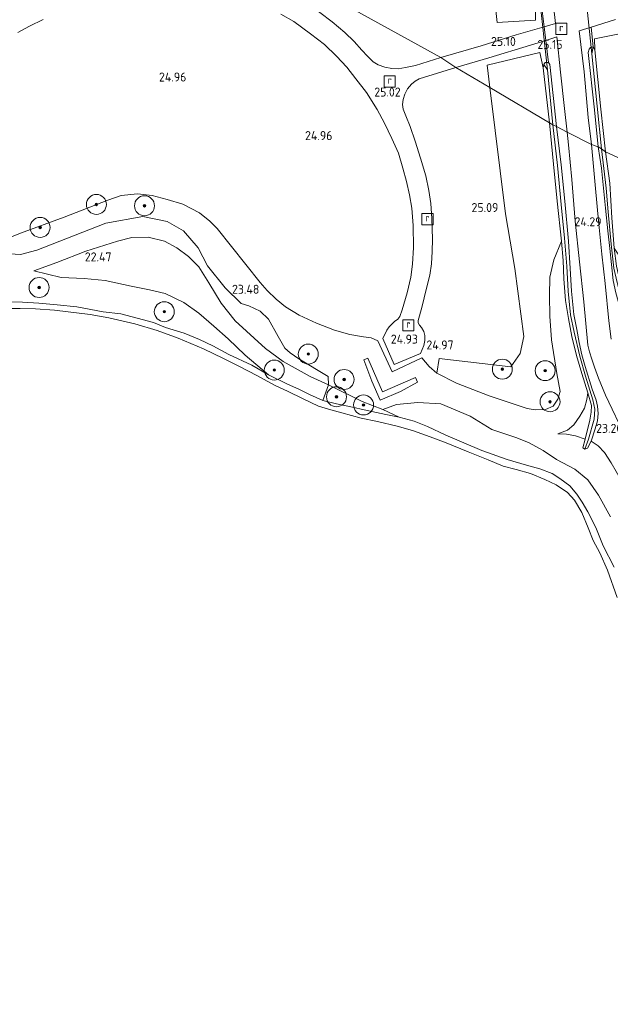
# Model space of a CAD drawing. Header units: metres. Extents: x 185049 to 189876, y 349292 to 352302.
# Tile 227 of 256: x 187770 to 187889, y 351418 to 351615. Entities that reach past the tile are written whole.
import ezdxf
from ezdxf.enums import TextEntityAlignment as Align

# ---------------------------------------------------------------- set-up
doc = ezdxf.new("R2010")
doc.units = ezdxf.units.M
for name, color, linetype, lineweight in [('B-WE-GR-BOOM-S', 90, 'Continuous', 25), ('B-WE-GR-GRAS-GV', 60, 'Continuous', 13), ('B-WE-GR-PERK-GV', 90, 'Continuous', 13), ('B-WE-GW-TALUD_KRUIN-G', 90, 'Continuous', 18), ('B-WE-GW-TALUD_TEEN-G', 90, 'Continuous', 18), ('B-WE-IE-TERREINAFSCHEIDING_KUNSTMATIG_HEKWERK-G', 20, 'IE-TERREINAFSCHEIDING-KUNSTMATIG', 18), ('B-WE-IE-TERREINAFSCHEIDING_KUNSTMATIG_MUUR-GV', 90, 'Continuous', 18), ('B-WE-KW-KUNSTWERK_DUIKER-G', 170, 'Continuous', 18), ('B-WE-OB-BEKLEDING_STORTSTEEN-GV', 30, 'Continuous', 18), ('B-WE-OG-TERREIN_GROEN-GV', 7, 'Continuous', 18), ('B-WE-OG-WATER_GREPPEL-G', 160, 'Continuous', 18), ('B-WE-OG-WATER_POEL-GV', 7, 'Continuous', 18), ('B-WE-OG-WATER_SLOOT-G', 120, 'Continuous', 18), ('B-WE-RI-GWA_RIOOLPUT-S', 30, 'Continuous', 25), ('B-WE-VH-VERHARDING_ASFALT-GV', 252, 'Continuous', 18), ('X-XX-AL-HOOGTELABEL-S', 7, 'Continuous', 25)]:
    doc.layers.add(name, color=color, linetype=linetype, lineweight=lineweight)
doc.styles.add('NLCS-ISO', font='NLCS-ISO.ttf')
doc.styles.add('NLCS-ISO-ANNOTATIVE-T18', font='NLCS-ISO.ttf', dxfattribs={"height": 1.8})
doc.linetypes.add('IE-TERREINAFSCHEIDING-KUNSTMATIG', pattern='A,4,[82,NLCS.SHX,S=0.75,R=90,X=0,Y=0],4,-2', length=10)

# ---------------------------------------------------------------- blocks, each defined once
blk = doc.blocks.new('SAL-HOOGTELABEL-SO')
at = {"color": 0, "linetype": 'ByBlock', "lineweight": -2, "style": 'NLCS-ISO-ANNOTATIVE-T18'}
blk.add_attdef('HOOGTE', text='', height=1.8, dxfattribs=at).set_placement((2.79, 0), align=Align.RIGHT)
blk = doc.blocks.new('SGR-BOOM_01-SO')
at = {"linetype": 'ByBlock', "lineweight": 18}
h = blk.add_hatch(color=0, dxfattribs=at)
h.dxf.hatch_style = 1
edge = h.paths.add_edge_path()
edge.add_arc((0, 0), 0.25, 0, 360)
at = {"color": 0, "linetype": 'ByBlock', "lineweight": 18}
for radius in [2, 0.25]:
    blk.add_circle((0, 0), radius, dxfattribs=at)
blk = doc.blocks.new('SRI-PUT_INSPECTIEPUT_RIOOLPUT-SO')
at = {"color": 0, "linetype": 'ByBlock', "lineweight": 18}
blk.add_lwpolyline([(-1.12, -1.12), (1.12, -1.12), (1.12, 1.12), (-1.12, 1.12)], close=True, dxfattribs=at)
at = {"color": 0, "linetype": 'ByBlock', "lineweight": 18, "style": 'NLCS-ISO'}
blk.add_text('r', height=1.5, dxfattribs=at).set_placement((0, 0.28), align=Align.MIDDLE_CENTER)

msp = doc.modelspace()

# ---------------------------------------------------------------- linework, layer by layer
at = {"layer": 'B-WE-GR-GRAS-GV'}
for points in [[(187863.517, 351637.393, 24.93), (187865.93, 351614.809, 25.067), (187873.642, 351615.28, 25.131), (187873.56, 351619.506, 25.143)], [(187874.769, 351618.75, 25.092), (187875.354, 351613.93, 25.098), (187869.733, 351612.297, 25.039), (187862.778, 351610.123, 25.066), (187854.679, 351607.778, 24.964), (187826.159, 351623.552, 24.947)], [(187876.779, 351622.331, 25.082), (187877.623, 351614.589, 25.102), (187875.354, 351613.93, 25.098), (187874.769, 351618.75, 25.092)], [(187822.64, 351616.476, 24.96), (187825.218, 351614.963, 24.96), (187828.608, 351612.545, 24.976), (187831.384, 351610.382, 25.014), (187833.792, 351608.054, 25.056), (187835.845, 351605.84, 25.048), (187837.661, 351603.533, 25.027), (187839.792, 351600.772, 25.035), (187841.957, 351597.397, 25.01), (187843.387, 351594.664, 24.989), (187844.876, 351591.578, 24.947), (187846.184, 351588.656, 24.951), (187847.051, 351585.621, 24.972), (187847.814, 351582.993, 24.968), (187848.39, 351580.279, 24.964), (187848.86, 351577.64, 24.964), (187849.148, 351574.151, 24.934), (187849.205, 351569.736, 24.955), (187849.015, 351566.413, 24.951), (187848.67, 351563.787, 24.951), (187847.943, 351560.683, 24.951), (187846.961, 351557.244, 24.955), (187846.482, 351555.961, 24.964), (187846.068, 351555.37, 24.955), (187845.393, 351554.929, 24.955), (187844.317, 351553.84, 24.943), (187843.856, 351553.222, 24.905), (187843.062, 351551.503, 24.909), (187845.322, 351546.343, 24.913), (187850.596, 351548.536, 24.905), (187851.258, 351550.149, 24.901), (187851.447, 351551.103, 24.905), (187851.505, 351552.129, 24.913), (187851.247, 351552.913, 24.913), (187850.797, 351553.746, 24.918), (187850.384, 351554.215, 24.926), (187850.156, 351554.637, 24.926), (187850.163, 351555.165, 24.93), (187850.859, 351557.765, 24.947), (187851.803, 351561.629, 24.947), (187852.468, 351564.217, 24.947), (187852.779, 351566.468, 24.96), (187852.945, 351568.967, 24.951), (187852.993, 351571.399, 24.93), (187852.873, 351575.528, 24.926), (187852.663, 351578.548, 24.918), (187852.257, 351581.168, 24.909), (187851.66, 351584.085, 24.905), (187850.631, 351587.623, 24.939), (187849.556, 351591.055, 24.947), (187848.555, 351593.983, 24.955), (187847.703, 351596.105, 24.993), (187847.146, 351597.421, 24.993), (187846.983, 351598.396, 24.997), (187847.122, 351599.406, 24.98), (187847.469, 351600.475, 24.985), (187848.003, 351601.531, 24.985), (187848.779, 351602.459, 25.006), (187849.558, 351603.065, 24.989), (187850.335, 351603.503, 25.01), (187857.701, 351605.784, 24.98), (187864.461, 351601.793, 24.988), (187867.627, 351576.476, 25.171), (187869.471, 351565.557, 25.049), (187871.28, 351551.9, 25.005), (187870.54, 351548.515, 25.001), (187868.71, 351545.868, 25.001), (187854.347, 351547.554, 24.993), (187853.859, 351544.567, 24.678), (187852.313, 351545.927, 24.741), (187850.896, 351547.679, 24.905), (187844.908, 351544.861, 24.901), (187842.038, 351551.051, 24.88), (187840.742, 351551.638, 24.859), (187839.178, 351551.867, 24.825), (187836.462, 351552.299, 24.825), (187833.371, 351553.216, 24.72), (187829.81, 351554.596, 24.687), (187826.333, 351556.205, 24.645), (187823.595, 351557.843, 24.62), (187821.698, 351559.384, 24.636), (187819.901, 351561.107, 24.75), (187818.529, 351562.731, 24.796), (187809.889, 351573.571, 24.775), (187808.459, 351575.046, 24.712), (187806.334, 351576.695, 24.67), (187802.995, 351578.39, 24.657), (187799.886, 351579.363, 24.645), (187796.893, 351580.189, 24.678), (187793.978, 351580.512, 24.691), (187790.67, 351580.153, 24.695), (187787.989, 351579.237, 24.695), (187779.297, 351575.852, 24.62), (187770.531, 351572.59, 24.712), (187766.011, 351570.843, 24.712)], [(187769.964, 351612.768, 24.993), (187772.351, 351614.052, 24.989), (187775.056, 351615.423, 24.96)], [(187896.117, 351613.631, 25.131), (187885.451, 351611.558, 25.131), (187885.528, 351609.327, 25.029), (187885.165, 351609.91, 25.029), (187884.798, 351613.884, 25.055), (187889.625, 351615.402, 25.047)], [(187888.811, 351526.615, 23.067), (187887.454, 351528.676, 23.021), (187886.205, 351530.037, 23.034), (187884.805, 351530.971, 23.13), (187885.589, 351533.465, 23.302), (187886.017, 351535.025, 23.34), (187886.21, 351536.542, 23.327), (187886.033, 351538.013, 23.34), (187885.791, 351539.17, 23.34), (187884.957, 351541.365, 23.34), (187883.58, 351545.9, 23.357), (187882.89, 351548.259, 23.378), (187882.355, 351550.732, 23.403), (187881.885, 351553.359, 23.541), (187881.323, 351556.35, 23.671), (187880.84, 351561.008, 23.785), (187880.565, 351565.514, 23.99), (187880.247, 351571.011, 24.276), (187879.509, 351579.051, 24.683), (187878.779, 351586.315, 25.001), (187877.831, 351593.967, 25.006), (187879.995, 351592.842, 25.001), (187880.225, 351590.325, 24.968), (187880.912, 351583.34, 24.787), (187881.569, 351575.002, 24.414), (187882.42, 351566.9, 24.003), (187883.301, 351558.857, 23.684), (187884.106, 351550.208, 23.378), (187884.466, 351548.85, 23.331), (187884.89, 351547.401, 23.319), (187885.42, 351545.803, 23.306), (187886.245, 351543.593, 23.277), (187887.634, 351540.174, 23.294), (187891.732, 351531.619, 23.294)], [(187888.771, 351551.395, 23.29), (187888.323, 351555.044, 23.399), (187887.552, 351562.528, 23.722), (187886.92, 351568.435, 23.982), (187886.23, 351575.073, 24.297), (187885.673, 351581.529, 24.678), (187884.835, 351590.393, 24.968), (187886.202, 351589.935, 24.871), (187886.872, 351585.646, 24.766), (187887.639, 351577.651, 24.515), (187888.108, 351573.108, 24.301), (187888.527, 351569.526, 24.15), (187888.849, 351566.344, 24.015)], [(187766.011, 351570.843, 24.712), (187770.531, 351572.59, 24.712), (187779.297, 351575.852, 24.62), (187787.989, 351579.237, 24.695), (187790.67, 351580.153, 24.695), (187793.978, 351580.512, 24.691), (187796.893, 351580.189, 24.678), (187799.886, 351579.363, 24.645), (187802.995, 351578.39, 24.657), (187806.334, 351576.695, 24.67), (187808.459, 351575.046, 24.712), (187809.889, 351573.571, 24.775), (187818.529, 351562.731, 24.796), (187819.901, 351561.107, 24.75), (187821.698, 351559.384, 24.636), (187823.595, 351557.843, 24.62), (187826.333, 351556.205, 24.645), (187829.81, 351554.596, 24.687), (187833.371, 351553.216, 24.72), (187836.462, 351552.299, 24.825), (187839.178, 351551.867, 24.825), (187840.742, 351551.638, 24.859), (187842.038, 351551.051, 24.88), (187844.908, 351544.861, 24.901), (187850.896, 351547.679, 24.905), (187852.313, 351545.927, 24.741), (187853.859, 351544.567, 24.678), (187857.842, 351542.553, 24.628), (187864.348, 351540.079, 24.624), (187871.951, 351537.546, 24.645), (187873.565, 351537.215, 24.645), (187875.629, 351537.292, 24.645), (187877.168, 351537.992, 24.704), (187878.137, 351539.393, 24.729), (187878.566, 351540.933, 24.754), (187877.875, 351544.513, 24.8), (187876.867, 351551.273, 24.762), (187876.518, 351555.992, 24.687), (187876.413, 351560.115, 24.72), (187876.511, 351563.835, 24.737), (187877.276, 351567.268, 24.708), (187878.812, 351570.996, 24.578), (187879.159, 351567.131, 24.305), (187879.335, 351563.503, 23.982), (187879.655, 351559.134, 23.713), (187880.231, 351555.54, 23.642), (187880.912, 351551.96, 23.55), (187881.845, 351548.127, 23.432), (187882.907, 351544.533, 23.504), (187884.13, 351540.637, 23.474), (187883.883, 351539.308, 23.47), (187883.423, 351537.613, 23.432), (187882.541, 351535.948, 23.415), (187881.303, 351534.253, 23.315), (187880.018, 351533.206, 23.206), (187878.109, 351532.451, 23.097), (187879.846, 351532.344, 23.097), (187881.64, 351532.047, 23.101), (187883.594, 351531.404, 23.126), (187883.108, 351529.645, 22.836), (187883.529, 351529.347, 22.744), (187884.066, 351529.547, 22.904), (187884.805, 351530.971, 23.13), (187886.205, 351530.037, 23.034), (187887.454, 351528.676, 23.021), (187888.811, 351526.615, 23.067)], [(187888.633, 351515.807, 21.649), (187886.225, 351520.139, 21.645), (187884.125, 351523.238, 21.687), (187881.517, 351525.375, 21.62), (187877.858, 351527.281, 21.649), (187875.177, 351529.121, 22.003), (187872.368, 351530.611, 22.321), (187869.906, 351531.641, 22.553), (187864.868, 351533.278, 22.278), (187860.556, 351535.993, 22.553), (187854.671, 351538.434, 22.613), (187850.098, 351538.689, 22.192), (187845.796, 351538.33, 21.831), (187843.071, 351537.284, 21.221), (187838.941, 351538.929, 21.171), (187832.189, 351542.244, 21.422), (187832.147, 351543.936, 21.832), (187826.219, 351547.453, 22.021), (187824.525, 351548.677, 22.193), (187823.446, 351549.596, 22.502), (187822.095, 351551.897, 23.172), (187820.201, 351555.426, 23.628), (187818.506, 351557.034, 23.696), (187816.236, 351558.065, 23.507), (187814.736, 351558.521, 23.258), (187811.499, 351561.662, 22.811), (187807.951, 351566.108, 22.983), (187806.096, 351569.714, 23.224), (187803.166, 351573.086, 23.344), (187799.856, 351574.92, 23.413), (187795.011, 351575.981, 23.447), (187787.639, 351574.652, 23.465), (187773.824, 351569.231, 23.791), (187770.522, 351568.376, 23.86), (187766.218, 351568.593, 24.221)]]:
    msp.add_polyline3d(points, dxfattribs=at)
for points in [[(187847.613, 351605.797, 25.001), (187846.124, 351605.548, 25.006), (187844.846, 351605.588, 24.997), (187843.475, 351605.873, 24.997), (187842.103, 351606.338, 24.997), (187841.117, 351606.948, 24.997), (187839.974, 351608.032, 24.993), (187838.872, 351609.284, 24.993), (187837.327, 351611.014, 24.98), (187835.467, 351612.821, 24.976), (187832.907, 351614.95, 24.964), (187830.453, 351616.827, 24.976), (187828.789, 351617.981, 24.976), (187827.481, 351619.05, 24.985), (187826.828, 351619.998, 24.989), (187826.448, 351620.941, 24.951), (187826.165, 351622.165, 24.947), (187826.159, 351623.552, 24.947), (187854.679, 351607.778, 24.964), (187849.6, 351606.208, 24.96)], [(187885.455, 351597.302, 25.068), (187886.202, 351589.935, 24.871), (187884.835, 351590.393, 24.968), (187884.192, 351595.784, 25.031), (187883.389, 351604.927, 25.062), (187882.392, 351613.128, 25.043), (187884.798, 351613.884, 25.055), (187885.165, 351609.91, 25.029), (187884.678, 351609.8, 25.045), (187884.364, 351609.426, 25.049), (187884.197, 351608.787, 25.064)], [(187875.683, 351611.214, 25.102), (187876.22, 351606.793, 25.108), (187875.598, 351606.757, 25.116), (187875.296, 351606.366, 25.131), (187875.19, 351605.712, 25.131), (187874.522, 351608.81, 25.131), (187863.947, 351606.222, 25.009), (187864.461, 351601.793, 24.988), (187857.701, 351605.784, 24.98), (187864.32, 351607.733, 25.039), (187872.621, 351610.245, 25.078)], [(187879.463, 351597.55, 25.098), (187879.995, 351592.842, 25.001), (187877.831, 351593.967, 25.006), (187876.526, 351606.382, 25.104), (187876.22, 351606.793, 25.108), (187875.683, 351611.214, 25.102), (187877.904, 351611.917, 25.086), (187878.648, 351604.825, 25.114)], [(187885.986, 351598.023, 24.879), (187886.872, 351589.523, 24.704), (187886.202, 351589.935, 24.871), (187885.455, 351597.302, 25.068), (187884.197, 351608.787, 25.064), (187884.364, 351609.426, 25.049), (187884.678, 351609.8, 25.045), (187885.165, 351609.91, 25.029), (187884.943, 351608.511, 24.844)], [(187886.726, 351597.452, 25.005), (187887.649, 351588.922, 24.993), (187886.872, 351589.523, 24.704), (187885.986, 351598.023, 24.879), (187884.943, 351608.511, 24.844), (187885.165, 351609.91, 25.029), (187885.528, 351609.327, 25.029)], [(187876.035, 351605.345, 24.757), (187877.124, 351594.276, 24.725), (187876.448, 351594.717, 25.001), (187875.19, 351605.712, 25.131), (187875.296, 351606.366, 25.131)], [(187876.526, 351606.382, 25.104), (187877.831, 351593.967, 25.006), (187877.124, 351594.276, 24.725), (187876.035, 351605.345, 24.757), (187875.296, 351606.366, 25.131), (187875.598, 351606.757, 25.116), (187876.22, 351606.793, 25.108)], [(187884.213, 351531.35, 22.895), (187883.529, 351529.347, 22.744), (187883.108, 351529.645, 22.836), (187883.594, 351531.404, 23.126), (187884.522, 351535.174, 23.285), (187884.782, 351536.759, 23.285), (187884.827, 351538.137, 23.319), (187884.13, 351540.637, 23.474), (187882.907, 351544.533, 23.504), (187881.845, 351548.127, 23.432), (187880.912, 351551.96, 23.55), (187880.231, 351555.54, 23.642), (187879.655, 351559.134, 23.713), (187879.335, 351563.503, 23.982), (187879.159, 351567.131, 24.305), (187878.812, 351570.996, 24.578), (187877.983, 351579.036, 24.876), (187877.234, 351586.404, 24.972), (187876.448, 351594.717, 25.001), (187877.124, 351594.276, 24.725), (187878.013, 351586.196, 24.632), (187878.75, 351578.357, 24.38), (187879.429, 351571.618, 24.095), (187879.877, 351566.028, 23.734), (187880.141, 351561.019, 23.449), (187880.65, 351556.268, 23.327), (187881.355, 351552.77, 23.239), (187882.477, 351547.992, 23.18), (187883.653, 351543.993, 23.13), (187885.135, 351539.253, 23.126), (187885.507, 351537.403, 23.126), (187885.386, 351535.393, 22.954)], [(187884.066, 351529.547, 22.904), (187883.529, 351529.347, 22.744), (187884.213, 351531.35, 22.895), (187885.386, 351535.393, 22.954), (187885.507, 351537.403, 23.126), (187885.135, 351539.253, 23.126), (187883.653, 351543.993, 23.13), (187882.477, 351547.992, 23.18), (187881.355, 351552.77, 23.239), (187880.65, 351556.268, 23.327), (187880.141, 351561.019, 23.449), (187879.877, 351566.028, 23.734), (187879.429, 351571.618, 24.095), (187878.75, 351578.357, 24.38), (187878.013, 351586.196, 24.632), (187877.124, 351594.276, 24.725), (187877.831, 351593.967, 25.006), (187878.779, 351586.315, 25.001), (187879.509, 351579.051, 24.683), (187880.247, 351571.011, 24.276), (187880.565, 351565.514, 23.99), (187880.84, 351561.008, 23.785), (187881.323, 351556.35, 23.671), (187881.885, 351553.359, 23.541), (187882.355, 351550.732, 23.403), (187882.89, 351548.259, 23.378), (187883.58, 351545.9, 23.357), (187884.957, 351541.365, 23.34), (187885.791, 351539.17, 23.34), (187886.033, 351538.013, 23.34), (187886.21, 351536.542, 23.327), (187886.017, 351535.025, 23.34), (187885.589, 351533.465, 23.302), (187884.805, 351530.971, 23.13)], [(187892.185, 351555.329, 23.046), (187893.677, 351551.895, 23.101), (187892.983, 351552.384, 23.231), (187891.893, 351553.694, 23.352), (187891.34, 351554.866, 23.432), (187890.624, 351557.343, 23.474), (187889.713, 351560.689, 23.474), (187889.192, 351563.121, 23.772), (187888.849, 351566.344, 24.015), (187888.527, 351569.526, 24.15), (187888.108, 351573.108, 24.301), (187887.639, 351577.651, 24.515), (187886.872, 351585.646, 24.766), (187886.202, 351589.935, 24.871), (187886.872, 351589.523, 24.704), (187887.753, 351581.659, 24.477), (187888.17, 351576.879, 24.326), (187888.799, 351570.432, 24.028), (187889.338, 351565.602, 23.785), (187890.014, 351562.709, 23.487), (187890.884, 351559.298, 23.294)], [(187893.84, 351552.625, 22.971), (187893.677, 351551.895, 23.101), (187892.185, 351555.329, 23.046), (187890.884, 351559.298, 23.294), (187890.014, 351562.709, 23.487), (187889.338, 351565.602, 23.785), (187888.799, 351570.432, 24.028), (187888.17, 351576.879, 24.326), (187887.753, 351581.659, 24.477), (187886.872, 351589.523, 24.704), (187887.649, 351588.922, 24.993), (187888.485, 351582.617, 24.829), (187888.895, 351575.671, 24.477), (187889.395, 351569.628, 24.104), (187889.866, 351565.985, 23.944), (187890.564, 351562.804, 23.718), (187891.454, 351559.363, 23.483), (187892.304, 351556.56, 23.386), (187892.962, 351554.971, 23.235)], [(187840.846, 351542.978, 22.32), (187842.514, 351539.157, 21.582), (187846.628, 351540.941, 22.589), (187850.001, 351542.811, 23.571), (187849.613, 351543.714, 23.587), (187843.012, 351540.878, 23.541), (187840.094, 351547.572, 23.596), (187839.296, 351547.25, 23.52)], [(187843.071, 351537.284, 21.221), (187846.323, 351535.792, 21.133), (187843.649, 351536.327, 21.112), (187839.963, 351537.129, 21.061), (187836.393, 351537.881, 21.011), (187833.807, 351538.451, 21.011), (187831.085, 351539.129, 20.999), (187832.189, 351542.244, 21.422), (187838.941, 351538.929, 21.171)], [(187884.522, 351535.174, 23.285), (187883.594, 351531.404, 23.126), (187881.64, 351532.047, 23.101), (187879.846, 351532.344, 23.097), (187878.109, 351532.451, 23.097), (187880.018, 351533.206, 23.206), (187881.303, 351534.253, 23.315), (187882.541, 351535.948, 23.415), (187883.423, 351537.613, 23.432), (187883.883, 351539.308, 23.47), (187884.13, 351540.637, 23.474), (187884.827, 351538.137, 23.319), (187884.782, 351536.759, 23.285)]]:
    msp.add_polyline3d(points, close=True, dxfattribs=at)
at = {"layer": 'B-WE-GR-PERK-GV'}
for points in [[(187873.642, 351615.28, 25.131), (187865.93, 351614.809, 25.067), (187863.517, 351637.393, 24.93), (187861.414, 351659.249, 24.887), (187859.998, 351675.156, 24.718), (187861.747, 351668.254, 24.824), (187864.497, 351659.991, 24.895), (187868.434, 351652.394, 24.903), (187869.409, 351648.869, 24.903), (187871.55, 351640.995, 24.962), (187872.271, 351635.091, 25.053), (187873.239, 351624.621, 25.167), (187873.56, 351619.506, 25.143)], [(187897.647, 351601.175, 25.151), (187899.007, 351583.695, 24.921), (187887.649, 351588.922, 24.993), (187886.726, 351597.452, 25.005), (187885.528, 351609.327, 25.029), (187885.451, 351611.558, 25.131), (187896.117, 351613.631, 25.131)], [(187875.19, 351605.712, 25.131), (187876.448, 351594.717, 25.001), (187864.461, 351601.793, 24.988), (187863.947, 351606.222, 25.009), (187874.522, 351608.81, 25.131)], [(187876.867, 351551.273, 24.762), (187877.875, 351544.513, 24.8), (187878.566, 351540.933, 24.754), (187878.137, 351539.393, 24.729), (187877.168, 351537.992, 24.704), (187875.629, 351537.292, 24.645), (187873.565, 351537.215, 24.645), (187871.951, 351537.546, 24.645), (187864.348, 351540.079, 24.624), (187857.842, 351542.553, 24.628), (187853.859, 351544.567, 24.678), (187854.347, 351547.554, 24.993), (187868.71, 351545.868, 25.001), (187870.54, 351548.515, 25.001), (187871.28, 351551.9, 25.005), (187869.471, 351565.557, 25.049), (187867.627, 351576.476, 25.171), (187864.461, 351601.793, 24.988), (187876.448, 351594.717, 25.001), (187877.234, 351586.404, 24.972), (187877.983, 351579.036, 24.876), (187878.812, 351570.996, 24.578), (187877.276, 351567.268, 24.708), (187876.511, 351563.835, 24.737), (187876.413, 351560.115, 24.72), (187876.518, 351555.992, 24.687)], [(187899.781, 351574.943, 24.887), (187903.889, 351573.863, 24.919), (187912.926, 351577.899, 24.721), (187917.482, 351576.062, 24.645), (187904.955, 351569.975, 24.636), (187896.248, 351565.682, 24.573), (187894.371, 351565.135, 24.49), (187893.03, 351565.043, 24.473), (187892.083, 351565.584, 24.481), (187889.395, 351569.628, 24.104), (187888.895, 351575.671, 24.477), (187888.485, 351582.617, 24.829), (187887.649, 351588.922, 24.993), (187899.007, 351583.695, 24.921)]]:
    msp.add_polyline3d(points, close=True, dxfattribs=at)
at = {"layer": 'B-WE-GW-TALUD_KRUIN-G'}
for points in [[(187853.859, 351544.567, 24.678), (187852.313, 351545.927, 24.741), (187850.896, 351547.679, 24.905), (187844.908, 351544.861, 24.901), (187842.038, 351551.051, 24.88), (187840.742, 351551.638, 24.859), (187839.178, 351551.867, 24.825), (187836.462, 351552.299, 24.825), (187833.371, 351553.216, 24.72), (187829.81, 351554.596, 24.687), (187826.333, 351556.205, 24.645), (187823.595, 351557.843, 24.62), (187821.698, 351559.384, 24.636), (187819.901, 351561.107, 24.75), (187818.529, 351562.731, 24.796), (187809.889, 351573.571, 24.775), (187808.459, 351575.046, 24.712), (187806.334, 351576.695, 24.67), (187802.995, 351578.39, 24.657), (187799.886, 351579.363, 24.645), (187796.893, 351580.189, 24.678), (187793.978, 351580.512, 24.691), (187790.67, 351580.153, 24.695), (187787.989, 351579.237, 24.695), (187779.297, 351575.852, 24.62), (187770.531, 351572.59, 24.712), (187766.011, 351570.843, 24.712)], [(187878.812, 351570.996, 24.578), (187877.276, 351567.268, 24.708), (187876.511, 351563.835, 24.737), (187876.413, 351560.115, 24.72), (187876.518, 351555.992, 24.687), (187876.867, 351551.273, 24.762), (187877.875, 351544.513, 24.8), (187878.566, 351540.933, 24.754), (187878.137, 351539.393, 24.729), (187877.168, 351537.992, 24.704), (187875.629, 351537.292, 24.645), (187873.565, 351537.215, 24.645), (187871.951, 351537.546, 24.645), (187864.348, 351540.079, 24.624), (187857.842, 351542.553, 24.628), (187853.859, 351544.567, 24.678)], [(187820.205, 351544.272, 21.192), (187815.488, 351548.218, 21.477), (187812.132, 351551.46, 21.632), (187809.225, 351554.013, 21.842), (187806.205, 351556.61, 21.98), (187803.207, 351558.735, 22.039), (187799.514, 351560.57, 22.098), (187796.333, 351561.273, 22.173), (187792.667, 351562.024, 22.232), (187787.459, 351563.113, 22.178), (187783.291, 351563.525, 22.228), (187778.642, 351563.74, 22.245), (187773.173, 351565.061, 22.324)], [(187883.594, 351531.404, 23.126), (187881.64, 351532.047, 23.101), (187879.846, 351532.344, 23.097), (187878.109, 351532.451, 23.097)], [(187965.106, 351428.351, 23.864), (187958.523, 351421.577, 23.365), (187956.405, 351420.069, 23.294), (187953.432, 351418.507, 23.248), (187950.804, 351418.227, 23.168), (187948.424, 351418.653, 23.13), (187945.747, 351419.828, 23.117), (187942.604, 351421.497, 23.122), (187939.511, 351424.093, 23.185), (187937.468, 351425.995, 23.285), (187935.363, 351429.246, 23.277), (187933.412, 351432.45, 23.281), (187931.115, 351436.853, 23.201), (187927.154, 351446.042, 23.197), (187922.987, 351454.763, 23.189), (187916.53, 351468.304, 23.206), (187907.806, 351485.96, 23.222), (187899.779, 351501.825, 23.084), (187892.981, 351517.458, 23.063), (187890.783, 351523.135, 23.071), (187888.811, 351526.615, 23.067), (187887.454, 351528.676, 23.021), (187886.205, 351530.037, 23.034), (187884.805, 351530.971, 23.13)]]:
    msp.add_polyline3d(points, dxfattribs=at)
at = {"layer": 'B-WE-GW-TALUD_TEEN-G'}
for points in [[(187773.173, 351565.061, 22.324), (187777.774, 351566.727, 22.501), (187783.597, 351568.987, 22.547), (187789.912, 351570.986, 22.513), (187792.813, 351571.761, 22.476), (187796.092, 351571.821, 22.413), (187799.36, 351571.009, 22.366), (187801.791, 351569.665, 22.283), (187804.185, 351567.913, 22.236), (187806.216, 351565.894, 22.165), (187808.211, 351562.701, 22.077), (187810.676, 351558.608, 21.938), (187813.533, 351555.092, 21.855), (187819.607, 351549.495, 21.75), (187823.1, 351546.924, 21.615), (187828.533, 351543.912, 21.494), (187832.189, 351542.244, 21.422), (187838.941, 351538.929, 21.171), (187843.071, 351537.284, 21.221), (187846.323, 351535.792, 21.133)], [(187820.205, 351544.272, 21.192), (187823.854, 351542.425, 21.162), (187826.413, 351541.325, 21.078), (187828.374, 351540.294, 20.982), (187831.085, 351539.129, 20.999), (187833.807, 351538.451, 21.011), (187836.393, 351537.881, 21.011), (187839.963, 351537.129, 21.061), (187843.649, 351536.327, 21.112), (187846.323, 351535.792, 21.133)], [(187878.109, 351532.451, 23.097), (187880.018, 351533.206, 23.206), (187881.303, 351534.253, 23.315), (187882.541, 351535.948, 23.415), (187883.423, 351537.613, 23.432), (187883.883, 351539.308, 23.47), (187884.13, 351540.637, 23.474)]]:
    msp.add_polyline3d(points, dxfattribs=at)
at = {"layer": 'B-WE-IE-TERREINAFSCHEIDING_KUNSTMATIG_HEKWERK-G'}
for points in [[(187874.769, 351618.75, 25.092), (187875.354, 351613.93, 25.098)], [(187875.354, 351613.93, 25.098), (187875.683, 351611.214, 25.102)], [(187884.798, 351613.884, 25.055), (187885.165, 351609.91, 25.029)], [(187875.683, 351611.214, 25.102), (187876.22, 351606.793, 25.108)]]:
    msp.add_polyline3d(points, dxfattribs=at)
at = {"layer": 'B-WE-IE-TERREINAFSCHEIDING_KUNSTMATIG_MUUR-GV'}
msp.add_polyline3d([(187840.094, 351547.572, 23.596), (187843.012, 351540.878, 23.541), (187849.613, 351543.714, 23.587), (187850.001, 351542.811, 23.571), (187846.628, 351540.941, 22.589), (187842.514, 351539.157, 21.582), (187840.846, 351542.978, 22.32), (187839.296, 351547.25, 23.52)], close=True, dxfattribs=at)
at = {"layer": 'B-WE-KW-KUNSTWERK_DUIKER-G'}
for points in [[(187883.61, 351621.318, 24.848), (187884.943, 351608.511, 24.844)], [(187874.355, 351620.438, 24.761), (187876.035, 351605.345, 24.757)]]:
    msp.add_polyline3d(points, dxfattribs=at)
at = {"layer": 'B-WE-OB-BEKLEDING_STORTSTEEN-GV'}
for points in [[(187767.572, 351558.845, 21.141), (187770.915, 351558.79, 21.116), (187774.181, 351558.582, 21.12), (187777.837, 351558.276, 21.095), (187781.824, 351557.88, 21.129), (187787.097, 351556.874, 21.12), (187790.634, 351556.442, 21.12), (187793.888, 351555.577, 21.108), (187797.134, 351554.754, 21.112), (187799.576, 351553.708, 21.112), (187803.298, 351552.586, 21.116), (187806.344, 351551.317, 21.095), (187809.06, 351550.038, 21.091), (187812.215, 351548.357, 21.091), (187816.811, 351546.162, 21.103), (187820.205, 351544.272, 21.192), (187823.854, 351542.425, 21.162), (187826.413, 351541.325, 21.078), (187828.374, 351540.294, 20.982), (187831.085, 351539.129, 20.999), (187833.807, 351538.451, 21.011), (187836.393, 351537.881, 21.011), (187839.963, 351537.129, 21.061), (187843.649, 351536.327, 21.112), (187846.323, 351535.792, 21.133), (187849.317, 351534.993, 21.158), (187852.027, 351533.94, 21.154), (187855.692, 351532.186, 21.12), (187862.91, 351529.137, 21.103), (187867.976, 351527.331, 21.07), (187871.835, 351526.184, 21.07), (187874.509, 351525.457, 21.103), (187876.947, 351524.509, 21.112), (187878.515, 351523.495, 21.112), (187880.533, 351522.025, 21.091), (187881.925, 351520.368, 21.053), (187882.981, 351518.786, 21.028), (187884.141, 351516.801, 21.024), (187885.687, 351513.663, 21.036), (187887.187, 351510.046, 21.082), (187889.408, 351505.765, 21.045)], [(187889.974, 351499.693, 20.864), (187888.029, 351505.178, 20.864), (187886.536, 351508.598, 20.864), (187885.194, 351511.07, 20.864), (187884.175, 351513.624, 20.864), (187882.94, 351516.71, 20.864), (187881.457, 351519.188, 20.864), (187880.02, 351520.678, 20.864), (187877.797, 351522.216, 20.864), (187875.503, 351523.305, 20.864), (187872.6, 351524.478, 20.864), (187869.741, 351525.303, 20.864), (187867.175, 351526, 20.864), (187864.158, 351527.218, 20.864), (187860.165, 351528.813, 20.864), (187855.75, 351530.635, 20.864), (187852.547, 351531.863, 20.864), (187849.017, 351533.096, 20.864), (187845.922, 351533.998, 20.864), (187841.984, 351534.912, 20.864), (187838.738, 351535.596, 20.864), (187834.872, 351536.619, 20.864), (187832.648, 351537.241, 20.864), (187830.187, 351537.964, 20.864), (187827.016, 351539.486, 20.864), (187824.117, 351540.911, 20.864), (187821.368, 351542.18, 20.864), (187817.841, 351544.142, 20.864), (187814.397, 351545.899, 20.864), (187811.171, 351547.505, 20.864), (187807.172, 351549.489, 20.864), (187802.081, 351551.612, 20.864), (187797.877, 351553.119, 20.864), (187793.42, 351554.495, 20.864), (187788.226, 351555.653, 20.864), (187784.477, 351556.336, 20.864), (187777.354, 351557.223, 20.864), (187773.536, 351557.445, 20.864), (187770.437, 351557.511, 20.864), (187767.33, 351557.511, 20.864)]]:
    msp.add_polyline3d(points, dxfattribs=at)
at = {"layer": 'B-WE-OG-TERREIN_GROEN-GV'}
for points in [[(187766.218, 351568.593, 24.221), (187770.522, 351568.376, 23.86), (187773.824, 351569.231, 23.791), (187787.639, 351574.652, 23.465), (187795.011, 351575.981, 23.447), (187799.856, 351574.92, 23.413), (187803.166, 351573.086, 23.344), (187806.096, 351569.714, 23.224), (187807.951, 351566.108, 22.983), (187811.499, 351561.662, 22.811), (187814.736, 351558.521, 23.258), (187816.236, 351558.065, 23.507), (187818.506, 351557.034, 23.696), (187820.201, 351555.426, 23.628), (187822.095, 351551.897, 23.172), (187823.446, 351549.596, 22.502), (187824.525, 351548.677, 22.193), (187826.219, 351547.453, 22.021), (187832.147, 351543.936, 21.832), (187832.189, 351542.244, 21.422), (187828.533, 351543.912, 21.494), (187823.1, 351546.924, 21.615), (187819.607, 351549.495, 21.75), (187813.533, 351555.092, 21.855), (187810.676, 351558.608, 21.938), (187808.211, 351562.701, 22.077), (187806.216, 351565.894, 22.165), (187804.185, 351567.913, 22.236), (187801.791, 351569.665, 22.283), (187799.36, 351571.009, 22.366), (187796.092, 351571.821, 22.413), (187792.813, 351571.761, 22.476), (187789.912, 351570.986, 22.513), (187783.597, 351568.987, 22.547), (187777.774, 351566.727, 22.501), (187773.173, 351565.061, 22.324), (187778.642, 351563.74, 22.245), (187783.291, 351563.525, 22.228), (187787.459, 351563.113, 22.178), (187792.667, 351562.024, 22.232), (187796.333, 351561.273, 22.173), (187799.514, 351560.57, 22.098), (187803.207, 351558.735, 22.039), (187806.205, 351556.61, 21.98), (187809.225, 351554.013, 21.842), (187812.132, 351551.46, 21.632), (187815.488, 351548.218, 21.477), (187820.205, 351544.272, 21.192), (187816.811, 351546.162, 21.103), (187812.215, 351548.357, 21.091), (187809.06, 351550.038, 21.091), (187806.344, 351551.317, 21.095), (187803.298, 351552.586, 21.116), (187799.576, 351553.708, 21.112), (187797.134, 351554.754, 21.112), (187793.888, 351555.577, 21.108), (187790.634, 351556.442, 21.12), (187787.097, 351556.874, 21.12), (187781.824, 351557.88, 21.129), (187777.837, 351558.276, 21.095), (187774.181, 351558.582, 21.12), (187770.915, 351558.79, 21.116), (187767.572, 351558.845, 21.141)], [(187889.408, 351505.765, 21.045), (187887.187, 351510.046, 21.082), (187885.687, 351513.663, 21.036), (187884.141, 351516.801, 21.024), (187882.981, 351518.786, 21.028), (187881.925, 351520.368, 21.053), (187880.533, 351522.025, 21.091), (187878.515, 351523.495, 21.112), (187876.947, 351524.509, 21.112), (187874.509, 351525.457, 21.103), (187871.835, 351526.184, 21.07), (187867.976, 351527.331, 21.07), (187862.91, 351529.137, 21.103), (187855.692, 351532.186, 21.12), (187852.027, 351533.94, 21.154), (187849.317, 351534.993, 21.158), (187846.323, 351535.792, 21.133), (187843.071, 351537.284, 21.221), (187845.796, 351538.33, 21.831), (187850.098, 351538.689, 22.192), (187854.671, 351538.434, 22.613), (187860.556, 351535.993, 22.553), (187864.868, 351533.278, 22.278), (187869.906, 351531.641, 22.553), (187872.368, 351530.611, 22.321), (187875.177, 351529.121, 22.003), (187877.858, 351527.281, 21.649), (187881.517, 351525.375, 21.62), (187884.125, 351523.238, 21.687), (187886.225, 351520.139, 21.645), (187888.633, 351515.807, 21.649)]]:
    msp.add_polyline3d(points, dxfattribs=at)
msp.add_polyline3d([(187832.189, 351542.244, 21.422), (187831.085, 351539.129, 20.999), (187828.374, 351540.294, 20.982), (187826.413, 351541.325, 21.078), (187823.854, 351542.425, 21.162), (187820.205, 351544.272, 21.192), (187815.488, 351548.218, 21.477), (187812.132, 351551.46, 21.632), (187809.225, 351554.013, 21.842), (187806.205, 351556.61, 21.98), (187803.207, 351558.735, 22.039), (187799.514, 351560.57, 22.098), (187796.333, 351561.273, 22.173), (187792.667, 351562.024, 22.232), (187787.459, 351563.113, 22.178), (187783.291, 351563.525, 22.228), (187778.642, 351563.74, 22.245), (187773.173, 351565.061, 22.324), (187777.774, 351566.727, 22.501), (187783.597, 351568.987, 22.547), (187789.912, 351570.986, 22.513), (187792.813, 351571.761, 22.476), (187796.092, 351571.821, 22.413), (187799.36, 351571.009, 22.366), (187801.791, 351569.665, 22.283), (187804.185, 351567.913, 22.236), (187806.216, 351565.894, 22.165), (187808.211, 351562.701, 22.077), (187810.676, 351558.608, 21.938), (187813.533, 351555.092, 21.855), (187819.607, 351549.495, 21.75), (187823.1, 351546.924, 21.615), (187828.533, 351543.912, 21.494)], close=True, dxfattribs=at)
at = {"layer": 'B-WE-OG-WATER_GREPPEL-G'}
for points in [[(187886.872, 351589.523, 24.704), (187885.986, 351598.023, 24.879), (187884.943, 351608.511, 24.844)], [(187877.124, 351594.276, 24.725), (187876.035, 351605.345, 24.757)], [(187877.124, 351594.276, 24.725), (187878.013, 351586.196, 24.632), (187878.75, 351578.357, 24.38), (187879.429, 351571.618, 24.095), (187879.877, 351566.028, 23.734), (187880.141, 351561.019, 23.449), (187880.65, 351556.268, 23.327), (187881.355, 351552.77, 23.239), (187882.477, 351547.992, 23.18), (187883.653, 351543.993, 23.13), (187885.135, 351539.253, 23.126), (187885.507, 351537.403, 23.126), (187885.386, 351535.393, 22.954), (187884.213, 351531.35, 22.895), (187883.529, 351529.347, 22.744)], [(187886.872, 351589.523, 24.704), (187887.753, 351581.659, 24.477), (187888.17, 351576.879, 24.326), (187888.799, 351570.432, 24.028), (187889.338, 351565.602, 23.785), (187890.014, 351562.709, 23.487), (187890.884, 351559.298, 23.294), (187892.185, 351555.329, 23.046), (187893.677, 351551.895, 23.101)]]:
    msp.add_polyline3d(points, dxfattribs=at)
at = {"layer": 'B-WE-OG-WATER_POEL-GV'}
msp.add_polyline3d([(187767.33, 351557.511, 20.864), (187770.437, 351557.511, 20.864), (187773.536, 351557.445, 20.864), (187777.354, 351557.223, 20.864), (187784.477, 351556.336, 20.864), (187788.226, 351555.653, 20.864), (187793.42, 351554.495, 20.864), (187797.877, 351553.119, 20.864), (187802.081, 351551.612, 20.864), (187807.172, 351549.489, 20.864), (187811.171, 351547.505, 20.864), (187814.397, 351545.899, 20.864), (187817.841, 351544.142, 20.864), (187821.368, 351542.18, 20.864), (187824.117, 351540.911, 20.864), (187827.016, 351539.486, 20.864), (187830.187, 351537.964, 20.864), (187832.648, 351537.241, 20.864), (187834.872, 351536.619, 20.864), (187838.738, 351535.596, 20.864), (187841.984, 351534.912, 20.864), (187845.922, 351533.998, 20.864), (187849.017, 351533.096, 20.864), (187852.547, 351531.863, 20.864), (187855.75, 351530.635, 20.864), (187860.165, 351528.813, 20.864), (187864.158, 351527.218, 20.864), (187867.175, 351526, 20.864), (187869.741, 351525.303, 20.864), (187872.6, 351524.478, 20.864), (187875.503, 351523.305, 20.864), (187877.797, 351522.216, 20.864), (187880.02, 351520.678, 20.864), (187881.457, 351519.188, 20.864), (187882.94, 351516.71, 20.864), (187884.175, 351513.624, 20.864), (187885.194, 351511.07, 20.864), (187886.536, 351508.598, 20.864), (187888.029, 351505.178, 20.864), (187889.974, 351499.693, 20.864)], dxfattribs=at)
at = {"layer": 'B-WE-OG-WATER_SLOOT-G'}
for points in [[(187887.649, 351588.922, 24.993), (187886.726, 351597.452, 25.005), (187885.528, 351609.327, 25.029), (187885.165, 351609.91, 25.029), (187884.678, 351609.8, 25.045), (187884.364, 351609.426, 25.049), (187884.197, 351608.787, 25.064), (187885.455, 351597.302, 25.068), (187886.202, 351589.935, 24.871)], [(187877.831, 351593.967, 25.006), (187876.526, 351606.382, 25.104), (187876.22, 351606.793, 25.108), (187875.598, 351606.757, 25.116), (187875.296, 351606.366, 25.131), (187875.19, 351605.712, 25.131), (187876.448, 351594.717, 25.001)], [(187876.448, 351594.717, 25.001), (187877.234, 351586.404, 24.972), (187877.983, 351579.036, 24.876), (187878.812, 351570.996, 24.578), (187879.159, 351567.131, 24.305), (187879.335, 351563.503, 23.982), (187879.655, 351559.134, 23.713), (187880.231, 351555.54, 23.642), (187880.912, 351551.96, 23.55), (187881.845, 351548.127, 23.432), (187882.907, 351544.533, 23.504), (187884.13, 351540.637, 23.474), (187884.827, 351538.137, 23.319), (187884.782, 351536.759, 23.285), (187884.522, 351535.174, 23.285), (187883.594, 351531.404, 23.126), (187883.108, 351529.645, 22.836), (187883.529, 351529.347, 22.744), (187884.066, 351529.547, 22.904), (187884.805, 351530.971, 23.13), (187885.589, 351533.465, 23.302), (187886.017, 351535.025, 23.34), (187886.21, 351536.542, 23.327), (187886.033, 351538.013, 23.34), (187885.791, 351539.17, 23.34), (187884.957, 351541.365, 23.34), (187883.58, 351545.9, 23.357), (187882.89, 351548.259, 23.378), (187882.355, 351550.732, 23.403), (187881.885, 351553.359, 23.541), (187881.323, 351556.35, 23.671), (187880.84, 351561.008, 23.785), (187880.565, 351565.514, 23.99), (187880.247, 351571.011, 24.276), (187879.509, 351579.051, 24.683), (187878.779, 351586.315, 25.001), (187877.831, 351593.967, 25.006)], [(187886.202, 351589.935, 24.871), (187886.872, 351585.646, 24.766), (187887.639, 351577.651, 24.515), (187888.108, 351573.108, 24.301), (187888.527, 351569.526, 24.15), (187888.849, 351566.344, 24.015), (187889.192, 351563.121, 23.772), (187889.713, 351560.689, 23.474), (187890.624, 351557.343, 23.474), (187891.34, 351554.866, 23.432), (187891.893, 351553.694, 23.352), (187892.983, 351552.384, 23.231), (187893.677, 351551.895, 23.101), (187893.84, 351552.625, 22.971), (187892.962, 351554.971, 23.235), (187892.304, 351556.56, 23.386), (187891.454, 351559.363, 23.483), (187890.564, 351562.804, 23.718), (187889.866, 351565.985, 23.944), (187889.395, 351569.628, 24.104), (187888.895, 351575.671, 24.477), (187888.485, 351582.617, 24.829), (187887.649, 351588.922, 24.993)]]:
    msp.add_polyline3d(points, dxfattribs=at)
at = {"layer": 'B-WE-VH-VERHARDING_ASFALT-GV'}
for points in [[(187889.625, 351615.402, 25.047), (187884.798, 351613.884, 25.055), (187882.392, 351613.128, 25.043), (187883.389, 351604.927, 25.062), (187884.192, 351595.784, 25.031), (187884.835, 351590.393, 24.968), (187879.995, 351592.842, 25.001), (187879.463, 351597.55, 25.098), (187878.648, 351604.825, 25.114), (187877.904, 351611.917, 25.086), (187875.683, 351611.214, 25.102), (187875.354, 351613.93, 25.098), (187877.623, 351614.589, 25.102), (187876.779, 351622.331, 25.082)], [(187830.453, 351616.827, 24.976), (187832.907, 351614.95, 24.964), (187835.467, 351612.821, 24.976), (187837.327, 351611.014, 24.98), (187838.872, 351609.284, 24.993), (187839.974, 351608.032, 24.993), (187841.117, 351606.948, 24.997), (187842.103, 351606.338, 24.997), (187843.475, 351605.873, 24.997), (187844.846, 351605.588, 24.997), (187846.124, 351605.548, 25.006), (187847.613, 351605.797, 25.001), (187849.6, 351606.208, 24.96), (187854.679, 351607.778, 24.964), (187857.701, 351605.784, 24.98), (187850.335, 351603.503, 25.01), (187849.558, 351603.065, 24.989), (187848.779, 351602.459, 25.006), (187848.003, 351601.531, 24.985), (187847.469, 351600.475, 24.985), (187847.122, 351599.406, 24.98), (187846.983, 351598.396, 24.997), (187847.146, 351597.421, 24.993), (187847.703, 351596.105, 24.993), (187848.555, 351593.983, 24.955), (187849.556, 351591.055, 24.947), (187850.631, 351587.623, 24.939), (187851.66, 351584.085, 24.905), (187852.257, 351581.168, 24.909), (187852.663, 351578.548, 24.918), (187852.873, 351575.528, 24.926), (187852.993, 351571.399, 24.93), (187852.945, 351568.967, 24.951), (187852.779, 351566.468, 24.96), (187852.468, 351564.217, 24.947), (187851.803, 351561.629, 24.947), (187850.859, 351557.765, 24.947), (187850.163, 351555.165, 24.93), (187850.156, 351554.637, 24.926), (187850.384, 351554.215, 24.926), (187850.797, 351553.746, 24.918), (187851.247, 351552.913, 24.913), (187851.505, 351552.129, 24.913), (187851.447, 351551.103, 24.905), (187851.258, 351550.149, 24.901), (187850.596, 351548.536, 24.905), (187845.322, 351546.343, 24.913), (187843.062, 351551.503, 24.909), (187843.856, 351553.222, 24.905), (187844.317, 351553.84, 24.943), (187845.393, 351554.929, 24.955), (187846.068, 351555.37, 24.955), (187846.482, 351555.961, 24.964), (187846.961, 351557.244, 24.955), (187847.943, 351560.683, 24.951), (187848.67, 351563.787, 24.951), (187849.015, 351566.413, 24.951), (187849.205, 351569.736, 24.955), (187849.148, 351574.151, 24.934), (187848.86, 351577.64, 24.964), (187848.39, 351580.279, 24.964), (187847.814, 351582.993, 24.968), (187847.051, 351585.621, 24.972), (187846.184, 351588.656, 24.951), (187844.876, 351591.578, 24.947), (187843.387, 351594.664, 24.989), (187841.957, 351597.397, 25.01), (187839.792, 351600.772, 25.035), (187837.661, 351603.533, 25.027), (187835.845, 351605.84, 25.048), (187833.792, 351608.054, 25.056), (187831.384, 351610.382, 25.014), (187828.608, 351612.545, 24.976), (187825.218, 351614.963, 24.96), (187822.64, 351616.476, 24.96)], [(187775.056, 351615.423, 24.96), (187772.351, 351614.052, 24.989), (187769.964, 351612.768, 24.993)], [(187891.732, 351531.619, 23.294), (187887.634, 351540.174, 23.294), (187886.245, 351543.593, 23.277), (187885.42, 351545.803, 23.306), (187884.89, 351547.401, 23.319), (187884.466, 351548.85, 23.331), (187884.106, 351550.208, 23.378), (187883.301, 351558.857, 23.684), (187882.42, 351566.9, 24.003), (187881.569, 351575.002, 24.414), (187880.912, 351583.34, 24.787), (187880.225, 351590.325, 24.968), (187879.995, 351592.842, 25.001), (187884.835, 351590.393, 24.968), (187885.673, 351581.529, 24.678), (187886.23, 351575.073, 24.297), (187886.92, 351568.435, 23.982), (187887.552, 351562.528, 23.722), (187888.323, 351555.044, 23.399), (187888.771, 351551.395, 23.29)]]:
    msp.add_polyline3d(points, dxfattribs=at)
msp.add_polyline3d([(187864.32, 351607.733, 25.039), (187857.701, 351605.784, 24.98), (187854.679, 351607.778, 24.964), (187862.778, 351610.123, 25.066), (187869.733, 351612.297, 25.039), (187875.354, 351613.93, 25.098), (187875.683, 351611.214, 25.102), (187872.621, 351610.245, 25.078)], close=True, dxfattribs=at)

# ---------------------------------------------------------------- block references
at = {"layer": 'B-WE-GR-BOOM-S'}
for p in [(187785.719, 351578.37, 24.699), (187795.342, 351578.104, 24.208), (187774.45, 351573.765, 24.641), (187774.244, 351561.736, 21.523), (187799.316, 351556.892, 21.448), (187828.148, 351548.409, 22.279), (187821.334, 351545.207, 21.347), (187866.993, 351545.396, 24.829), (187875.574, 351545.09, 24.829), (187835.31, 351543.321, 21.987), (187833.784, 351539.859, 21.033), (187839.206, 351538.223, 21.205), (187876.544, 351538.863, 24.796)]:
    msp.add_blockref('SGR-BOOM_01-SO', p, dxfattribs=at)
at = {"layer": 'B-WE-RI-GWA_RIOOLPUT-S'}
for p in [(187878.794, 351613.511, 25.062), (187844.448, 351602.98, 24.985), (187852.019, 351575.427, 24.947), (187848.177, 351554.154, 24.913)]:
    msp.add_blockref('SRI-PUT_INSPECTIEPUT_RIOOLPUT-SO', p, dxfattribs=at)
at = {"layer": 'X-XX-AL-HOOGTELABEL-S'}
for p, values in [((187866.903, 351610.103, 25.096), {'HOOGTE': '25.10'}), ((187876.267, 351609.504, 25.151), {'HOOGTE': '25.15'}), ((187800.938, 351602.978, 24.955), {'HOOGTE': '24.96'}), ((187843.843, 351599.971, 25.018), {'HOOGTE': '25.02'}), ((187830.186, 351591.258, 24.964), {'HOOGTE': '24.96'}), ((187863.403, 351576.849, 25.09), {'HOOGTE': '25.09'}), ((187884.065, 351574.005, 24.292), {'HOOGTE': '24.29'}), ((187785.953, 351566.972, 22.467), {'HOOGTE': '22.47'}), ((187815.556, 351560.484, 23.483), {'HOOGTE': '23.48'}), ((187847.315, 351550.506, 24.926), {'HOOGTE': '24.93'}), ((187854.443, 351549.337, 24.972), {'HOOGTE': '24.97'}), ((187888.217, 351532.634, 23.197), {'HOOGTE': '23.20'})]:
    msp.add_blockref('SAL-HOOGTELABEL-SO', p, dxfattribs=at).add_auto_attribs(values)

doc.saveas('drawing.dxf')
